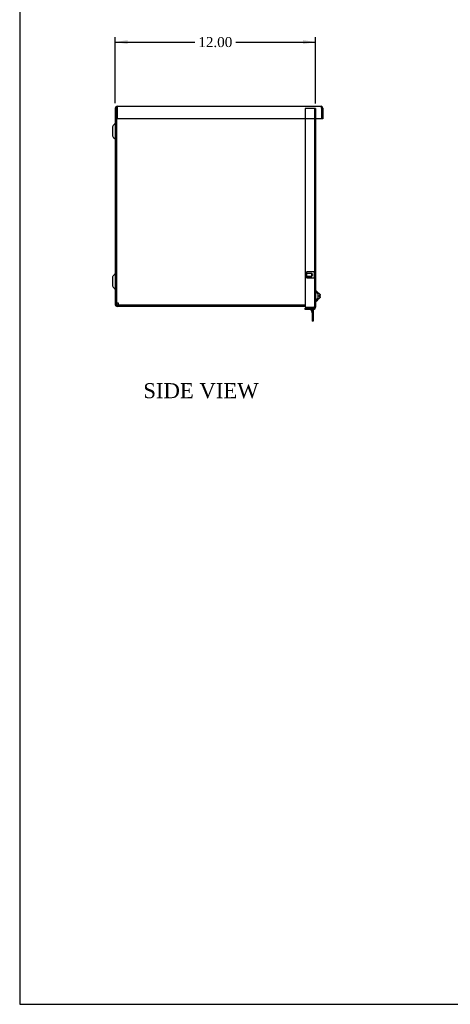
# Model space of a CAD drawing. Header units: inches. Extents: x 1 to 150, y -1 to 99.
# Tile 1 of 8: x 1 to 26, y 0 to 59. Entities that reach past the tile are written whole.
import ezdxf
from ezdxf.enums import TextEntityAlignment as Align
from ezdxf.lldxf.tags import DXFTag

# ---------------------------------------------------------------- set-up
doc = ezdxf.new("R2010")
doc.units = ezdxf.units.IN
doc.header["$MEASUREMENT"] = 0
for name, color, linetype in [('COM55240', 7, 'Continuous'), ('COM70472-30', 7, 'Continuous'), ('COM70473-30', 7, 'Continuous'), ('COM70474-5', 7, 'Continuous'), ('Default', 7, 'Continuous'), ('SCS19475', 7, 'Continuous'), ('STD26152', 7, 'Continuous')]:
    doc.layers.add(name, color=color, linetype=linetype)
doc.styles.add('SEACAD_Times_New_Roman', font='times.ttf')
tags = doc.linetypes.add('HIDDEN2', pattern=[0.1875, 0.125, -0.0625]).pattern_tags.tags
tags[6:7] = [DXFTag(74, 4), DXFTag(75, 0), DXFTag(340, '0'), DXFTag(46, 0.0), DXFTag(50, 0.0), DXFTag(44, 0.0), DXFTag(45, 0.0)]
tags[4:5] = [DXFTag(74, 4), DXFTag(75, 0), DXFTag(340, '0'), DXFTag(46, 0.0), DXFTag(50, 0.0), DXFTag(44, 0.0), DXFTag(45, 0.0)]
doc.dimstyles.new('HAMMOND_(STH_-_120x80)', dxfattribs={"dimtxt": 0.6, "dimasz": 0.75, "dimexe": 0.3, "dimexo": 0.3, "dimgap": 0.15, "dimtad": 0, "dimtih": 1, "dimtoh": 1, "dimzin": 0, "dimdsep": 46, "dimtxsty": 'SEACAD_Times_New_Roman', "dimblk1": '_SE_FILLED', "dimblk2": '_SE_FILLED', "dimsah": 1, "dimcen": 0.3, "dimadec": 0, "dimazin": 0, "dimtfac": 0.8, "dimtofl": 0, "dimtmove": 1, "dimatfit": 3, "dimfxl": 1, "dimtolj": 1, "dimtzin": 0, "dimarcsym": 0})

# ---------------------------------------------------------------- blocks, each defined once
blk = doc.blocks.new('SE4')
at = {"layer": 'COM55240', "color": 7, "linetype": 'Continuous'}
for p, q in [((18.086, 41.959), (18.075, 41.954)), ((18.075, 41.954), (18.16, 41.772)), ((18.136, 41.959), (18.163, 41.901)), ((18.163, 42.084), (18.163, 42.031)), ((18.163, 41.959), (18.163, 41.322)), ((18.22, 42.084), (18.22, 42.031)), ((18.22, 41.959), (18.22, 41.322)), ((18.22, 41.322), (18.163, 41.322)), ((18.163, 41.322), (18.163, 41.26)), ((18.22, 41.322), (18.22, 41.26)), ((18.22, 41.26), (18.163, 41.26))]:
    blk.add_line(p, q, dxfattribs=at)
blk.add_arc((18.134, 41.76), 0.029, 0, 25, dxfattribs=at)
at = {"layer": 'COM70472-30', "color": 7, "linetype": 'Continuous'}
for p, q in [((6.364, 54.023), (6.364, 42.239)), ((6.436, 54.023), (6.436, 42.239)), ((6.472, 54.131), (6.472, 54.023)), ((6.472, 54.131), (18.694, 54.131)), ((6.472, 54.023), (6.472, 53.381)), ((18.802, 54.023), (18.73, 54.023)), ((18.73, 54.023), (18.73, 53.381)), ((18.73, 54.023), (18.73, 53.381)), ((18.802, 54.023), (18.802, 53.381)), ((18.73, 53.381), (6.472, 53.381)), ((18.802, 53.381), (18.73, 53.381)), ((6.208, 52.9), (6.208, 52.362)), ((6.355, 53.089), (6.238, 52.972)), ((6.238, 52.289), (6.355, 52.172)), ((6.208, 43.9), (6.208, 43.362)), ((6.355, 44.089), (6.238, 43.972)), ((6.238, 43.289), (6.355, 43.172)), ((17.739, 42.203), (6.472, 42.203)), ((17.739, 42.131), (6.472, 42.131))]:
    blk.add_line(p, q, dxfattribs=at)
for centre, radius, start, end in [((6.472, 54.023), 0.108, 90, 180), ((6.472, 54.023), 0.036, 90, 180), ((18.694, 54.023), 0.108, 0, 90), ((18.694, 54.023), 0.036, 0, 24.02227), ((6.334, 53.11), 0.03, 315, 0), ((6.31, 52.9), 0.102, 135, 180), ((6.31, 52.362), 0.102, 180, 225), ((6.334, 52.151), 0.03, 0, 45), ((6.31, 43.9), 0.102, 135, 180), ((6.334, 44.11), 0.03, 315, 0), ((6.31, 43.362), 0.102, 180, 225), ((6.334, 43.151), 0.03, 0, 45), ((6.472, 42.239), 0.108, 180, 270), ((6.472, 42.239), 0.036, 180, 270)]:
    blk.add_arc(centre, radius, start, end, dxfattribs=at)
blk.add_open_spline([(18.73, 54.023), (18.727, 54.037), (18.724, 54.051), (18.718, 54.077), (18.715, 54.089), (18.709, 54.109), (18.706, 54.117), (18.7, 54.128), (18.697, 54.131), (18.694, 54.131)], degree=3, knots=[0, 0, 0, 0, 0.25, 0.25, 0.5, 0.5, 0.75, 0.75, 1, 1, 1, 1], dxfattribs=at)
at = {"layer": 'COM70473-30', "color": 7, "linetype": 'HIDDEN2'}
for p, q in [((18.256, 53.999), (17.739, 53.999)), ((17.739, 53.999), (17.739, 53.381)), ((18.364, 53.999), (18.256, 53.999)), ((18.292, 53.999), (18.292, 42.084)), ((18.364, 53.999), (18.364, 53.381)), ((18.51, 42.884), (18.317, 43.052)), ((18.317, 42.459), (18.51, 42.627)), ((18.006, 42.031), (18.006, 41.959)), ((18.256, 42.031), (18.256, 41.959))]:
    blk.add_line(p, q, dxfattribs=at)
at = {"layer": 'COM70473-30', "color": 7, "linetype": 'Continuous'}
for p, q in [((17.739, 53.381), (17.739, 42.084)), ((18.364, 53.381), (18.364, 42.084)), ((18.51, 42.98), (18.364, 43.106)), ((18.364, 42.405), (18.51, 42.532)), ((18.51, 42.98), (18.51, 42.532)), ((17.739, 42.084), (18.256, 42.084)), ((18.256, 42.031), (17.739, 42.031)), ((17.739, 41.959), (17.739, 42.031)), ((18.256, 41.959), (17.739, 41.959)), ((18.364, 42.084), (18.256, 42.084)), ((18.292, 42.067), (18.292, 42.084)), ((18.364, 42.067), (18.364, 42.084))]:
    blk.add_line(p, q, dxfattribs=at)
at = {"layer": 'COM70473-30', "color": 7, "linetype": 'HIDDEN2'}
for centre, start, end in [((18.364, 43.106), 180, 229), ((18.364, 42.405), 131, 180)]:
    blk.add_arc(centre, 0.072, start, end, dxfattribs=at)
at = {"layer": 'COM70473-30', "color": 7, "linetype": 'Continuous'}
for radius in [0.108, 0.036]:
    blk.add_arc((18.256, 42.067), radius, 270, 0, dxfattribs=at)
at = {"layer": 'COM70474-5', "color": 7, "linetype": 'Continuous'}
for p, q in [((6.436, 53.914), (6.472, 53.914)), ((6.544, 42.328), (6.436, 42.328)), ((6.561, 42.328), (6.544, 42.328)), ((6.561, 42.311), (6.561, 42.328)), ((6.561, 42.203), (6.561, 42.311))]:
    blk.add_line(p, q, dxfattribs=at)
at = {"layer": 'SCS19475', "color": 7, "linetype": 'Continuous'}
for p, q in [((18.577, 42.728), (18.577, 42.783)), ((18.637, 42.783), (18.577, 42.783)), ((18.577, 42.728), (18.637, 42.728)), ((18.633, 42.843), (18.633, 42.843)), ((18.633, 42.668), (18.633, 42.668)), ((18.637, 42.817), (18.637, 42.783)), ((18.637, 42.728), (18.637, 42.694))]:
    blk.add_line(p, q, dxfattribs=at)
for centre, start, end in [((18.513, 42.809), 15.79255, 91.31469), ((18.513, 42.702), 268.68531, 344.21495)]:
    blk.add_arc(centre, 0.125, start, end, dxfattribs=at)
for points in [[(18.633, 42.843), (18.634, 42.839), (18.635, 42.835), (18.636, 42.826), (18.637, 42.821), (18.637, 42.817)], [(18.637, 42.694), (18.637, 42.69), (18.636, 42.686), (18.635, 42.677), (18.634, 42.672), (18.633, 42.668)]]:
    blk.add_open_spline(points, degree=3, knots=[0, 0, 0, 0, 0.5, 0.5, 1, 1, 1, 1], dxfattribs=at)
at = {"layer": 'STD26152', "color": 7, "linetype": 'HIDDEN2'}
for p, q in [((17.852, 44.218), (17.832, 44.198)), ((17.832, 44.198), (17.832, 43.863)), ((17.832, 44.126), (18.152, 44.126)), ((18.152, 44.109), (17.832, 44.109)), ((17.832, 43.953), (18.152, 43.953)), ((17.832, 43.936), (18.152, 43.936)), ((17.832, 43.863), (17.852, 43.843)), ((17.852, 43.843), (17.852, 44.218)), ((18.272, 44.218), (17.852, 44.218)), ((17.852, 43.843), (18.272, 43.843)), ((18.152, 44.126), (18.152, 44.109)), ((18.152, 43.953), (18.152, 44.109)), ((18.199, 44.031), (18.152, 44.109)), ((18.152, 43.953), (18.199, 44.031)), ((18.152, 43.936), (18.152, 43.953)), ((18.272, 44.218), (18.272, 43.843)), ((18.292, 44.198), (18.272, 44.218)), ((18.272, 43.843), (18.292, 43.863))]:
    blk.add_line(p, q, dxfattribs=at)
blk = doc.blocks.new('DMBLK5605')
at = {"layer": 'Default', "linetype": 'Continuous'}
for points in [[(7.114, 58.103), (6.364, 57.978), (7.114, 57.853)], [(17.614, 58.103), (17.614, 57.853), (18.364, 57.978)]]:
    blk.add_hatch(color=7, dxfattribs=at).paths.add_polyline_path(points)
at = {"layer": 'Default', "color": 7, "linetype": 'Continuous'}
for p, q in [((6.364, 54.323), (6.364, 58.278)), ((6.364, 57.978), (11.13, 57.978)), ((13.598, 57.978), (18.364, 57.978)), ((18.364, 54.299), (18.364, 58.278))]:
    blk.add_line(p, q, dxfattribs=at)
at = {"layer": 'Default', "color": 7, "linetype": 'Continuous', "style": 'SEACAD_Times_New_Roman'}
blk.add_text('12.00', height=0.6, dxfattribs=at).set_placement((11.34, 58.278), align=Align.TOP_LEFT)
blk = doc.blocks.new('_SE_FILLED')
at = {"color": 0}
blk.add_line((0, 0), (-1, 0), dxfattribs=at)
blk.add_solid([(0, 0), (-1, -0.1665), (-1, 0.1665), (0, 0)], dxfattribs=at)
blk = doc.blocks.new('BORDER')
at = {"layer": 'Default', "color": 7, "linetype": 'Continuous'}
for p, q in [((-41.86, 27.86), (-41.86, 0)), ((-41.86, 0), (0, 0))]:
    blk.add_line(p, q, dxfattribs=at)

msp = doc.modelspace()

# ---------------------------------------------------------------- block references
at = {"layer": 'Default', "color": 7, "xscale": 3.56, "yscale": 3.56, "zscale": 3.56}
msp.add_blockref('BORDER', (149.664, 0.311), dxfattribs=at)
at = {"layer": 'Default'}
msp.add_blockref('SE4', (0, 0), dxfattribs=at)

# ---------------------------------------------------------------- texts
at = {"layer": 'Default', "color": 7, "linetype": 'Continuous', "style": 'SEACAD_Times_New_Roman'}
msp.add_text('SIDE VIEW', height=0.9, dxfattribs=at).set_placement((8.048, 37.537), align=Align.TOP_LEFT)

# ---------------------------------------------------------------- dimensions: what is measured, and where the dimension line sits
at = {"layer": 'Default', "color": 7, "linetype": 'Continuous'}
dim = msp.add_linear_dim(base=(6.364, 57.978), p1=(6.364, 54.023), p2=(18.364, 53.999), angle=359.88541, text='\\A1;<>', dimstyle='HAMMOND_(STH_-_120x80)', override={"dimtmove": 0}, dxfattribs=at)
dim.commit()
dim.dimension.update_dxf_attribs({"geometry": 'DMBLK5605', "text_midpoint": (12.364, 57.978), "dimtype": 161})

doc.saveas('drawing.dxf')
